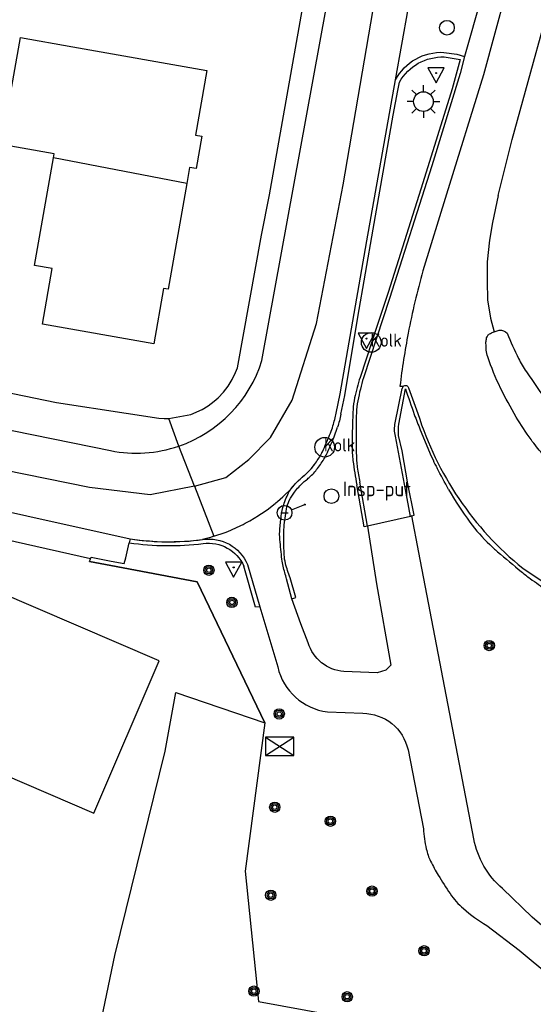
# Model space of a CAD drawing. Extents: x 167690 to 168394, y 440139 to 441022.
# Tile 9 of 15: x 168005 to 168037, y 440790 to 440850. Entities that reach past the tile are written whole.
import ezdxf

# ---------------------------------------------------------------- set-up
doc = ezdxf.new("R2010")
doc.units = 0
doc.header["$LTSCALE"] = 4
doc.layers.get('0').update_dxf_attribs({"linetype": 'CONTINUOUS'})
for name, color, linetype in [('G_OWG', 6, 'CONTINUOUS'), ('G_PND', 1, 'CONTINUOUS'), ('G_WGD', 7, 'CONTINUOUS'), ('G_WGI', 1, 'CONTINUOUS'), ('LVGO', 3, 'CONTINUOUS'), ('PVGO', 102, 'CONTINUOUS')]:
    doc.layers.add(name, color=color, linetype=linetype)
for name, color, linetype, true_color in [('PBRD', 7, 'CONTINUOUS', 0xbd2877), ('PKST', 7, 'CONTINUOUS', 0xbd2877), ('PPAL', 7, 'CONTINUOUS', 0xbd2877), ('PPUT', 7, 'CONTINUOUS', 0xbd2877)]:
    doc.layers.add(name, color=color, linetype=linetype, true_color=true_color)
doc.styles.add('ISO', font='ISO')
doc.linetypes.add('HAAG', pattern='A,0.25,-0.25,[151,BLOK.SHX,S=0.25,R=0,X=0,Y=0],-0.25,0.25', length=1)

# ---------------------------------------------------------------- blocks, each defined once
blk = doc.blocks.new('verkeersteller')
at = {"color": 0}
blk.add_circle((0, 0), 0.45, dxfattribs=at)
blk = doc.blocks.new('aanduidingsbord')
at = {"color": 0}
for p, q in [((-0.811, -0.333), (0, 0)), ((-1.446, -0.504), (-1.008, -0.504))]:
    blk.add_line(p, q, dxfattribs=at)
blk.add_circle((-1.227, -0.504), 0.45, dxfattribs=at)
blk = doc.blocks.new('verkeersbord-pl')
at = {"linetype": 'Continuous'}
blk.add_circle((0, 0), 0.03, dxfattribs=at)
blk = doc.blocks.new('klok')
at = {"color": 0}
blk.add_circle((0, 0), 0.45, dxfattribs=at)
at = {"style": 'ISO'}
blk.add_attdef('KLOK', (0.7, 0), '', height=0.9, dxfattribs=at)
blk = doc.blocks.new('kolk')
at = {"color": 0}
blk.add_circle((0, 0), 0.6, dxfattribs=at)
at = {"color": 0, "linetype": 'Continuous', "style": 'ISO'}
blk.add_attdef('KOLK', (-0.043, -0.262), '', height=0.8, dxfattribs=at)
blk = doc.blocks.new('verkeersbord')
at = {"color": 0}
for p, q in [((0.502, 0.322), (-0.504, 0.322)), ((-0.504, 0.322), (-0.001, -0.6)), ((-0.001, -0.6), (0.502, 0.322))]:
    blk.add_line(p, q, dxfattribs=at)
blk = doc.blocks.new('lichtmast')
at = {"color": 0}
for p, q in [((-0.707, 0.707), (-0.424, 0.424)), ((0, 0.6), (0, 1)), ((0.424, 0.424), (0.707, 0.707)), ((-0.6, 0), (-1, 0)), ((0.6, 0), (1, 0)), ((-0.424, -0.424), (-0.707, -0.707)), ((0, -0.6), (0, -1)), ((0.424, -0.424), (0.707, -0.707))]:
    blk.add_line(p, q, dxfattribs=at)
blk.add_circle((0, 0), 0.6, dxfattribs=at)
blk = doc.blocks.new('boom')
at = {"color": 0}
for radius in [0.315, 0.225, 0.135]:
    blk.add_circle((0, 0), radius, dxfattribs=at)
blk = doc.blocks.new('schk.dwg')
for p, q in [((0.861, 0.557), (-0.861, 0.557)), ((-0.861, 0.557), (-0.861, -0.557)), ((0.861, -0.557), (0.861, 0.557)), ((-0.861, -0.557), (0.861, -0.557))]:
    blk.add_line(p, q)
at = {"linetype": 'Continuous'}
for p, q in [((-0.861, 0.557), (0.861, -0.557)), ((-0.861, -0.557), (0.861, 0.557))]:
    blk.add_line(p, q, dxfattribs=at)

msp = doc.modelspace()

# ---------------------------------------------------------------- linework, layer by layer
at = {"layer": 'G_OWG', "linetype": 'Continuous', "transparency": 33554687}
for points in [[(168020.126, 440807.187), (168015.993, 440815.784), (168010.725, 440816.784), (168009.426, 440817.031), (168009.487, 440817.181)], [(168025.443, 440776.483), (168024.687, 440776.695), (168008.028, 440780.241), (168008.99, 440783.047), (168009.283, 440784.894), (168010.987, 440792.982), (168014.047, 440805.453), (168014.701, 440809.023), (168020.126, 440807.187)], [(168020.126, 440807.187), (168018.941, 440798.119), (168019.749, 440790.179), (168029.857, 440788.329), (168036.575, 440786.564), (168044.453, 440778.722), (168045.061, 440778.138), (168045.785, 440777.303), (168046.363, 440776.488), (168046.687, 440775.948), (168047.154, 440775.013), (168047.442, 440774.29), (168047.751, 440773.26), (168047.928, 440772.398), (168048.05, 440771.274), (168048.065, 440770.517), (168046.488, 440759.844), (168042.056, 440736.706), (168037.959, 440711.993), (168035.024, 440695.345), (168032.21, 440680.301), (168032.269, 440677.306), (168033.739, 440677.064)]]:
    msp.add_lwpolyline(points, dxfattribs=at)
at = {"layer": 'G_PND', "linetype": 'Continuous', "transparency": 33554687}
for points in [[(168007.231, 440841.665), (168007.273, 440841.902), (168003.689, 440842.532), (168003.746, 440842.857), (168004.12, 440842.792), (168005.212, 440848.996), (168008.421, 440848.432), (168016.587, 440846.996), (168015.891, 440843.052), (168016.286, 440842.982), (168015.937, 440841.006), (168015.543, 440841.076), (168015.37, 440840.097)], [(168015.37, 440840.097), (168014.232, 440833.641), (168013.953, 440833.69), (168013.359, 440830.309), (168006.555, 440831.506), (168007.151, 440834.898), (168006.075, 440835.087), (168007.231, 440841.665)], [(168015.37, 440840.097), (168007.231, 440841.665)], [(168013.69, 440810.958), (168003.68, 440815.263), (167999.684, 440805.974), (168000, 440805.838), (168009.693, 440801.67), (168013.69, 440810.958)]]:
    msp.add_lwpolyline(points, dxfattribs=at)
at = {"layer": 'G_WGD', "linetype": 'Continuous', "transparency": 33554687}
for points in [[(168014.279, 440825.759), (168015.62, 440826.007), (168016.301, 440826.302), (168016.668, 440826.521), (168017.047, 440826.803), (168017.283, 440827.012), (168017.608, 440827.355), (168017.896, 440827.73), (168018.144, 440828.133), (168018.349, 440828.559), (168018.46, 440828.854), (168019.925, 440836.941), (168020.416, 440839.408), (168023.655, 440857.677), (168026.36, 440872.741)], [(168019.957, 440829.295), (168026.204, 440863.602), (168027.79, 440872.485)], [(168015.832, 440821.626), (168017.747, 440822.153), (168019.148, 440823.258), (168020.476, 440824.585), (168021.803, 440826.869), (168023.282, 440831.542), (168024.904, 440840.017), (168030.381, 440872.022)], [(168034.37, 440839.354), (168035.225, 440842.776), (168038.265, 440853.777), (168042.561, 440870.303)], [(168035.489, 440854.148), (168033.477, 440846.736), (168031.217, 440839.442), (168029.771, 440834.762)], [(168028.113, 440846.418), (168029.266, 440852.907), (168029.339, 440853.318)], [(168033.358, 440851.515), (168032.319, 440847.851)], [(168032.319, 440847.851), (168032.054, 440846.817), (168030.318, 440841.182), (168027.733, 440833.084), (168026.146, 440828.244)], [(168031.052, 440848.098), (168031.844, 440847.989), (168032.319, 440847.851)], [(168024.492, 440826.085), (168024.733, 440827.25), (168026.349, 440836.606), (168028.113, 440846.418)], [(168034.37, 440839.354), (168034.028, 440837.715), (168033.842, 440836.636), (168033.707, 440835.322), (168033.691, 440834.143), (168033.724, 440832.997), (168033.896, 440831.87), (168034.125, 440831.034)], [(167937.943, 440833.481), (167951.595, 440834.535), (167961.354, 440835.845), (167968.722, 440834.774), (167970.11, 440834.506), (167979.478, 440832.479), (168007.425, 440826.734), (168011.678, 440826.074), (168013.666, 440825.782), (168013.981, 440825.76), (168014.279, 440825.759)], [(167938, 440831.898), (167938.8, 440831.822), (167946.403, 440832.097), (167960.809, 440833.262), (167963.843, 440833.337), (167966.871, 440833.171), (167977.871, 440830.808), (168000, 440825.973), (168010.712, 440823.793)], [(168034.013, 440830.996), (168034.125, 440831.034)], [(168034.125, 440831.034), (168034.441, 440831.141)], [(168015.832, 440821.626), (168013.144, 440821.089), (168009.434, 440821.545), (167999.102, 440823.645), (167974.594, 440829.125), (167966.544, 440830.532), (167961.23, 440830.712), (167951.053, 440829.857), (167937.898, 440829.428)], [(168033.643, 440829.934), (168033.637, 440830.125), (168033.632, 440830.237), (168033.623, 440830.359)], [(167937.792, 440827.062), (167940.325, 440826.948), (167944.97, 440827.174), (167962.187, 440828.478), (167965.094, 440828.258), (167967.766, 440827.943), (167973.872, 440826.864), (168011.908, 440818.41)], [(168028.376, 440827.735), (168028.579, 440827.717)], [(168028.09, 440825.488), (168028.522, 440827.593)], [(168028.901, 440827.616), (168029.474, 440826.065)], [(168009.487, 440817.181), (167982.515, 440823.272), (167970.448, 440825.607), (167967.502, 440826.313), (167963.858, 440826.84), (167962.551, 440826.769), (167960.836, 440826.676), (167957.351, 440826.488), (167941.785, 440825.205), (167939.753, 440825.182), (167937.721, 440825.216)], [(168014.879, 440824.069), (168014.279, 440825.759)], [(168029.019, 440819.775), (168028.651, 440821.741), (168028.101, 440824.677)], [(168015.832, 440821.626), (168014.879, 440824.069)], [(168023.579, 440823.587), (168023.715, 440823.866)], [(168022.722, 440822.442), (168022.913, 440822.642), (168022.957, 440822.688), (168023.172, 440822.952)], [(168021.714, 440821.442), (168021.936, 440821.705), (168021.984, 440821.762), (168022.279, 440822.059)], [(168022.279, 440822.059), (168022.411, 440822.176), (168022.547, 440822.289)], [(168026.407, 440819.189), (168025.937, 440821.877)], [(168015.832, 440821.626), (168017.025, 440818.568)], [(168017.025, 440818.568), (168017.707, 440818.797), (168017.875, 440818.863), (168018.106, 440818.955), (168018.672, 440819.217), (168018.805, 440819.288), (168018.933, 440819.356), (168019.222, 440819.51), (168019.755, 440819.833), (168019.834, 440819.887), (168019.937, 440819.957), (168020.27, 440820.185), (168020.764, 440820.565), (168020.805, 440820.6), (168020.895, 440820.678), (168021.236, 440820.972), (168021.321, 440821.054), (168021.685, 440821.405)], [(168021.685, 440821.405), (168021.625, 440821.322)], [(168021.685, 440821.405), (168021.699, 440821.424), (168021.714, 440821.442)], [(168029.019, 440819.775), (168026.407, 440819.189)], [(168029.093, 440819.819), (168029.019, 440819.775)], [(168032.88, 440800.107), (168029.523, 440817.58), (168029.093, 440819.819)], [(168026.407, 440819.189), (168026.938, 440815.657), (168027.815, 440810.694), (168027.523, 440810.404), (168026.992, 440810.224), (168024.951, 440810.304)], [(168009.487, 440817.181), (168009.53, 440817.285), (168010.762, 440817.051), (168011.55, 440816.901), (168011.641, 440817.246), (168011.853, 440818.171)], [(168011.908, 440818.41), (168011.853, 440818.171)], [(168011.908, 440818.41), (168012.642, 440818.316), (168012.885, 440818.296), (168013.102, 440818.279), (168013.38, 440818.256), (168014.119, 440818.231), (168014.607, 440818.237), (168014.72, 440818.238), (168014.859, 440818.24), (168015.598, 440818.284), (168016.334, 440818.362)], [(168017.025, 440818.568), (168016.76, 440818.48), (168016.743, 440818.474), (168016.334, 440818.362)], [(168019.073, 440816.841), (168019.819, 440814.255)], [(168035.878, 440816.61), (168039.494, 440814.206), (168040.791, 440813.511), (168043.543, 440812.268), (168045.825, 440811.168)], [(168021.787, 440814.748), (168021.462, 440815.961)], [(168022.771, 440812.058), (168022.332, 440813.229), (168021.787, 440814.748)], [(168019.819, 440814.255), (168020.919, 440810.589)], [(168023.953, 440807.852), (168026.106, 440807.761)], [(168028.869, 440805.537), (168029.809, 440800.714)], [(168044.72, 440791.175), (168045.932, 440788.489), (168047.029, 440785.725), (168044.053, 440788.574), (168040.599, 440791.745), (168036.453, 440795.312), (168034.64, 440797.062)], [(168033.669, 440794.817), (168035.647, 440793.302), (168037.591, 440791.709), (168040.463, 440789.339)]]:
    msp.add_lwpolyline(points, dxfattribs=at)
for points in [[(168028.113, 440846.418, -0.292529), (168031.052, 440848.098)], [(168029.771, 440834.762, 0.009569), (168029.287, 440832.871)], [(168029.287, 440832.871, 0.010556), (168028.881, 440830.962)], [(168028.881, 440830.962, 0.017062), (168028.376, 440827.735)], [(168033.649, 440830.593, -0.055554), (168033.693, 440830.74)], [(168033.693, 440830.74, -0.123876), (168033.801, 440830.883)], [(168033.801, 440830.883, -0.089373), (168034.013, 440830.996)], [(168034.441, 440831.141, -0.223451), (168034.915, 440830.961)], [(168034.915, 440830.961, 0.019253), (168035.615, 440829.414)], [(168033.623, 440830.359, -0.033772), (168033.649, 440830.593)], [(168033.738, 440829.525, -0.042132), (168033.643, 440829.934)], [(168014.879, 440824.069, 0.239908), (168019.957, 440829.295)], [(168034.515, 440827.614, -0.036279), (168033.738, 440829.525)], [(168035.615, 440829.414, 0.03483), (168036.091, 440828.603)], [(168036.091, 440828.603, 0.007745), (168037.434, 440826.703)], [(168026.146, 440828.244, 0.021153), (168025.804, 440826.84)], [(168028.579, 440827.717, -0.598903), (168028.901, 440827.616)], [(168028.579, 440827.717, 0.170417), (168028.522, 440827.593)], [(168035.472, 440825.845, -0.018926), (168034.515, 440827.614)], [(168025.804, 440826.84, 0.042083), (168025.721, 440826.102)], [(168024.29, 440825.303, 0.015624), (168024.492, 440826.085)], [(168025.721, 440826.102, 0.008856), (168025.7, 440824.407)], [(168029.474, 440826.065, 0.148739), (168035.878, 440816.61)], [(168028.101, 440824.677, -0.114669), (168028.09, 440825.488)], [(168036.375, 440824.464, -0.02269), (168035.472, 440825.845)], [(168023.715, 440823.866, 0.005819), (168024.137, 440824.864)], [(168024.137, 440824.864, 0.024467), (168024.29, 440825.303)], [(168025.7, 440824.407, 0.012238), (168025.733, 440823.18)], [(168037.058, 440823.616, -0.02682), (168036.375, 440824.464)], [(168010.712, 440823.793, 0.132476), (168014.879, 440824.069)], [(168023.172, 440822.952, 0.036405), (168023.579, 440823.587)], [(168025.733, 440823.18, 0.02437), (168025.775, 440822.774)], [(168022.547, 440822.289, 0.024689), (168022.722, 440822.442)], [(168025.775, 440822.774, 0.010991), (168025.937, 440821.877)], [(168021.285, 440820.483, -0.031182), (168021.625, 440821.322)], [(168021.131, 440819.788, -0.051502), (168021.285, 440820.483)], [(168021.045, 440818.95, -0.004724), (168021.131, 440819.788)], [(168021.035, 440818.742, -0.019186), (168021.045, 440818.95)], [(168021.051, 440818.363, -0.021182), (168021.035, 440818.742)], [(168016.334, 440818.362, -0.34592), (168019.073, 440816.841)], [(168021.173, 440817.16, -0.006666), (168021.051, 440818.363)], [(168021.248, 440816.735, -0.030067), (168021.173, 440817.16)], [(168021.462, 440815.961, -0.01573), (168021.248, 440816.735)], [(168024.951, 440810.304, -0.301965), (168022.771, 440812.058)], [(168020.919, 440810.589, 0.316228), (168023.953, 440807.852)], [(168026.106, 440807.761, -0.351108), (168028.869, 440805.537)], [(168029.809, 440800.714, 0.037408), (168029.987, 440799.483)], [(168034.64, 440797.062, -0.170058), (168032.88, 440800.107)], [(168029.987, 440799.483, 0.059194), (168030.247, 440798.742)], [(168030.247, 440798.742, 0.020897), (168030.717, 440797.876)], [(168030.717, 440797.876, 0.015236), (168031.434, 440796.757)], [(168031.434, 440796.757, 0.063576), (168032.25, 440795.843)], [(168032.25, 440795.843, 0.045345), (168033.669, 440794.817)]]:
    msp.add_lwpolyline(points, format="xyb", dxfattribs=at)
at = {"layer": 'G_WGI', "linetype": 'Continuous', "transparency": 33554687}
for points in [[(168031.077, 440847.818), (168032.055, 440847.654), (168031.557, 440845.878), (168029.774, 440840.129), (168027.666, 440833.447), (168027.028, 440831.55), (168025.945, 440828.264)], [(168024.776, 440826.021), (168025.013, 440827.157), (168025.808, 440831.948), (168026.733, 440837.311), (168027.967, 440844.266), (168028.245, 440845.781), (168028.345, 440846.286)], [(168028.308, 440825.417), (168028.716, 440827.566)], [(168029.617, 440825.064), (168030.292, 440823.462), (168030.396, 440823.225)], [(168029.093, 440819.819), (168029.25, 440819.849), (168028.855, 440821.769), (168028.513, 440823.771), (168028.291, 440824.718)], [(168026.407, 440819.189), (168026.19, 440819.151), (168025.747, 440821.697)], [(168019.819, 440814.255), (168019.569, 440814.248), (168018.851, 440816.744)], [(168021.787, 440814.748), (168022.025, 440814.834), (168021.673, 440816.029)]]:
    msp.add_lwpolyline(points, dxfattribs=at)
for points in [[(168028.345, 440846.286, -0.278157), (168031.077, 440847.818)], [(168025.945, 440828.264, 0.022893), (168025.61, 440827.005)], [(168028.716, 440827.566, 0.007842), (168029.252, 440826.001)], [(168025.61, 440827.005, 0.041906), (168025.514, 440826.286)], [(168024.776, 440826.021, -0.014671), (168024.57, 440825.221)], [(168025.514, 440826.286, 0.006121), (168025.476, 440825.301)], [(168029.252, 440826.001, 0.013851), (168029.617, 440825.064)], [(168028.291, 440824.718, -0.058655), (168028.308, 440825.417)], [(168023.715, 440823.866, 0.006538), (168024.137, 440824.864)], [(168023.982, 440823.749, 0.006979), (168024.407, 440824.754)], [(168024.137, 440824.864, 0.025883), (168024.29, 440825.303)], [(168024.407, 440824.754, 0.022995), (168024.57, 440825.221)], [(168025.476, 440825.301, 0.005861), (168025.457, 440824.107)], [(168023.579, 440823.587, 0.021612), (168023.715, 440823.866)], [(168023.835, 440823.448, 0.022707), (168023.982, 440823.749)], [(168025.457, 440824.107, 0.031406), (168025.51, 440823.183)], [(168022.722, 440822.442, 0.039559), (168023.172, 440822.952)], [(168023.406, 440822.777, 0.036593), (168023.835, 440823.448)], [(168025.51, 440823.183, 0.019659), (168025.747, 440821.697)], [(168030.396, 440823.225, 0.016625), (168030.644, 440822.718)], [(168022.924, 440822.232, 0.039951), (168023.406, 440822.777)], [(168031.348, 440821.425, -0.006396), (168030.644, 440822.718)], [(168021.714, 440821.442, -0.040605), (168022.279, 440822.059)], [(168021.944, 440821.263, -0.042189), (168022.477, 440821.845)], [(168022.279, 440822.059, -0.015971), (168022.547, 440822.289)], [(168022.477, 440821.845, -0.016993), (168022.729, 440822.061)], [(168022.729, 440822.061, 0.022121), (168022.924, 440822.232)], [(168021.626, 440820.748, -0.054118), (168021.944, 440821.263)], [(168021.685, 440821.405, -0.029865), (168021.714, 440821.442)], [(168031.348, 440821.425, 0.032428), (168032.647, 440819.423)], [(168021.454, 440820.226, -0.064449), (168021.626, 440820.748)], [(168021.31, 440819.127, -0.031001), (168021.454, 440820.226)], [(168032.647, 440819.423, 0.04188), (168033.858, 440818.056)], [(168021.288, 440818.458, -0.017967), (168021.31, 440819.127)], [(168011.853, 440818.171, 0.065366), (168016.366, 440818.118)], [(168011.908, 440818.41, 0.070037), (168016.334, 440818.362)], [(168016.366, 440818.118, -0.337165), (168018.851, 440816.744)], [(168021.314, 440817.433, -0.011725), (168021.288, 440818.458)], [(168033.858, 440818.056, 0.013211), (168034.334, 440817.626)], [(168034.334, 440817.626, 0.004529), (168035.783, 440816.407)], [(168021.392, 440816.914, -0.049839), (168021.314, 440817.433)], [(168021.673, 440816.029, -0.028595), (168021.392, 440816.914)], [(168035.783, 440816.407, 0.014523), (168036.327, 440815.985)], [(168036.327, 440815.985, 0.007616), (168037.34, 440815.275)]]:
    msp.add_lwpolyline(points, format="xyb", dxfattribs=at)
at = {"layer": 'LVGO', "linetype": 'HAAG', "transparency": 33554687}
msp.add_lwpolyline([(168009.426, 440817.031), (168010.725, 440816.784), (168015.993, 440815.784), (168020.126, 440807.187)], dxfattribs=at)

# ---------------------------------------------------------------- block references
at = {"layer": 'PBRD', "transparency": 33554687}
for name, p in [('verkeersbord', (168030.581, 440846.834)), ('verkeersbord', (168026.338, 440830.635)), ('aanduidingsbord', (168022.564, 440820.503)), ('verkeersbord', (168018.23, 440816.665))]:
    msp.add_blockref(name, p, dxfattribs=at)
at = {"layer": 'PKST', "transparency": 33554687}
msp.add_blockref('schk.dwg', (168021.043, 440805.751), dxfattribs=at)
at = {"layer": 'PPAL', "transparency": 33554687}
for name, p in [('verkeersteller', (168031.244, 440849.602)), ('verkeersbord-pl', (168030.581, 440846.834)), ('lichtmast', (168029.81, 440845.093)), ('verkeersbord-pl', (168026.338, 440830.635)), ('verkeersbord-pl', (168022.564, 440820.503)), ('verkeersbord-pl', (168018.23, 440816.665))]:
    msp.add_blockref(name, p, dxfattribs=at)
at = {"layer": 'PPUT', "transparency": 33554687}
for name, p, values in [('kolk', (168026.622, 440830.395), {'KOLK': 'Kolk'}), ('kolk', (168023.783, 440824.003), {'KOLK': 'Kolk'}), ('klok', (168024.195, 440821.012), {'KLOK': 'Insp-put'})]:
    msp.add_blockref(name, p, dxfattribs=at).add_auto_attribs(values)
at = {"layer": 'PVGO', "transparency": 33554687}
for p in [(168016.719, 440816.495), (168018.126, 440814.531), (168033.828, 440811.897), (168021.011, 440807.724), (168020.738, 440802.031), (168024.13, 440801.178), (168026.672, 440796.909), (168020.493, 440796.661), (168029.846, 440793.267), (168019.468, 440790.805), (168025.157, 440790.462)]:
    msp.add_blockref('boom', p, dxfattribs=at)

doc.saveas('drawing.dxf')
